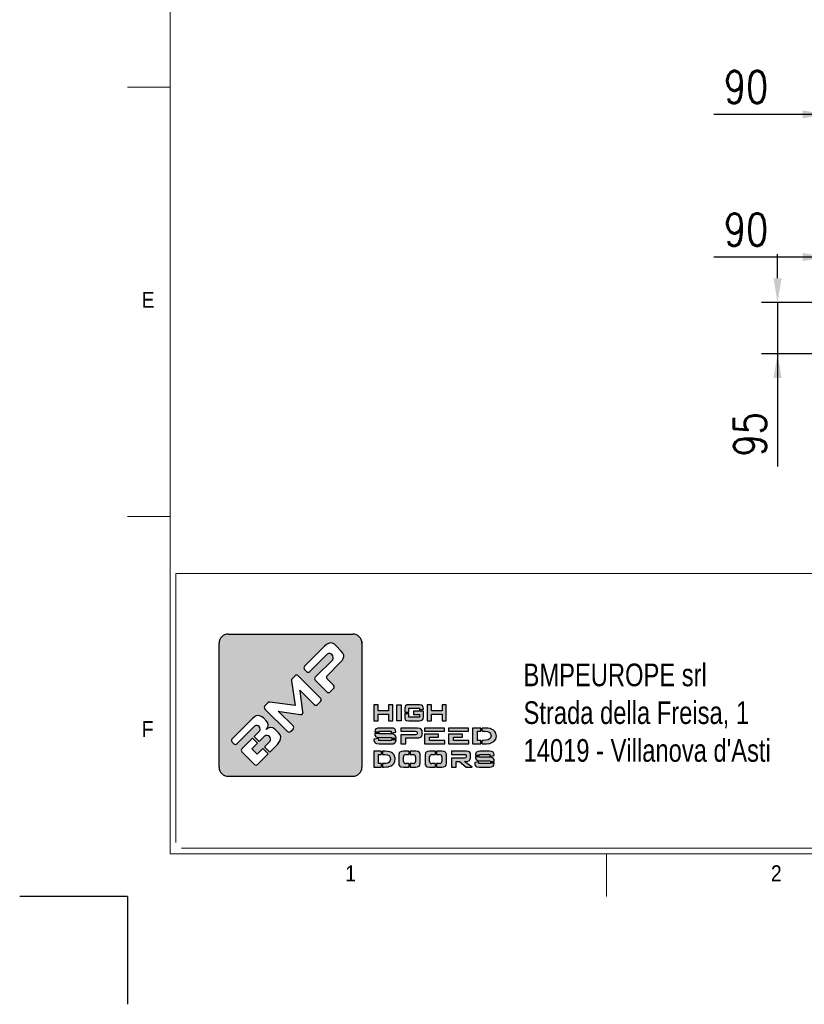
# Model space of a CAD drawing. Header units: millimetres. Extents: x 106533 to 120455, y 95328 to 100331.
# Tile 6 of 9: x 113495 to 114953, y 95329 to 97158. Entities that reach past the tile are written whole.
import ezdxf

# ---------------------------------------------------------------- set-up
doc = ezdxf.new("R2010")
doc.units = ezdxf.units.MM
doc.layers.add('FORMAT', color=7, linetype='Continuous')
doc.styles.add('Compilazione 1', font='romans.shx', dxfattribs={"width": 0.75, "height": 480})
doc.styles.add('NYIP', font='romans.shx', dxfattribs={"width": 0.8})
doc.styles.add('SLDTEXTSTYLE0', font='GOTHIC.TTF', dxfattribs={"width": 0.913})
doc.dimstyles.new('STANDARD35', dxfattribs={"dimscale": 35, "dimtxt": 2, "dimasz": 1.5, "dimexe": 1, "dimexo": 1, "dimgap": 0.7, "dimtad": 1, "dimdec": 0, "dimdsep": 46, "dimtxsty": 'NYIP', "dimcen": 0, "dimclrd": 1, "dimclre": 1, "dimclrt": 2, "dimadec": 0, "dimazin": 0, "dimtfac": 1, "dimtdec": 0, "dimtix": 1, "dimtmove": 0, "dimatfit": 3, "dimfxl": 0, "dimtvp": 1, "dimtolj": 1, "dimtzin": 0, "dimarcsym": 0})

# ---------------------------------------------------------------- blocks, each defined once
blk = doc.blocks.new('A$C7C9C4F3F')
at = {"color": 7, "lineweight": 5}
blk.add_line((0, 1765.8), (199.3, 1765.8), dxfattribs=at)
at = {"layer": 'FORMAT', "color": 7, "lineweight": 5}
for p, q in [((199.3, 11304.4), (199.3, 199.3)), ((0, 3758.8), (199.3, 3758.8)), ((199.3, 199.3), (16199.3, 199.3)), ((2224.2, 0), (2224.2, 199.3))]:
    blk.add_line(p, q, dxfattribs=at)
at = {"color": 7, "lineweight": 5, "char_height": 73.8, "attachment_point": 1, "style": 'SLDTEXTSTYLE0'}
for s, insert in [('E', (66.4, 2808)), ('1', (1011.8, 145.3)), ('2', (2988.2, 145.3))]:
    blk.add_mtext(s, dxfattribs=dict(at, insert=insert))
at = {"layer": 'FORMAT', "color": 7, "lineweight": 5, "insert": (66.4, 815), "char_height": 73.8, "attachment_point": 1, "style": 'SLDTEXTSTYLE0'}
blk.add_mtext('F', dxfattribs=at)
blk = doc.blocks.new('*D239')
at = {"color": 7, "lineweight": -2}
for p, q in [((114994.5, 97178.2), (114994.5, 96952.2)), ((115084.5, 97178.2), (115084.5, 96952.2)), ((114994.5, 96982.2), (114784.8, 96982.2)), ((114949.5, 96982.2), (114904.5, 96982.2)), ((115084.5, 96982.2), (114994.5, 96982.2)), ((115129.5, 96982.2), (115174.5, 96982.2))]:
    blk.add_line(p, q, dxfattribs=at)
at = {"color": 7}
for points in [[(114949.5, 96974.7), (114949.5, 96989.7), (114994.5, 96982.2)], [(115129.5, 96989.7), (115129.5, 96974.7), (115084.5, 96982.2)]]:
    blk.add_solid(points, dxfattribs=at)
at = {"layer": 'Defpoints', "color": 0}
for p in [(114994.5, 97208.2), (115084.5, 97208.2), (114994.5, 96982.2)]:
    blk.add_point(p, dxfattribs=at)
at = {"color": 7, "lineweight": 0, "insert": (114844.6, 97033.2), "char_height": 60, "attachment_point": 5, "style": 'NYIP'}
blk.add_mtext('\\A1;90', dxfattribs=at)
blk = doc.blocks.new('*D254')
at = {"color": 7, "lineweight": -2}
for p, q in [((114994.5, 96643.3), (114994.5, 96747.3)), ((115084.5, 96617.8), (115084.5, 96747.3)), ((114994.5, 96717.3), (114784.8, 96717.3)), ((114949.5, 96717.3), (114904.5, 96717.3)), ((114994.5, 96717.3), (115084.5, 96717.3)), ((115129.5, 96717.3), (115174.5, 96717.3))]:
    blk.add_line(p, q, dxfattribs=at)
at = {"color": 7}
for points in [[(114949.5, 96709.8), (114949.5, 96724.8), (114994.5, 96717.3)], [(115129.5, 96724.8), (115129.5, 96709.8), (115084.5, 96717.3)]]:
    blk.add_solid(points, dxfattribs=at)
at = {"layer": 'Defpoints', "color": 0}
for p in [(115084.5, 96717.3), (114994.5, 96613.3), (115084.5, 96587.8)]:
    blk.add_point(p, dxfattribs=at)
at = {"color": 7, "lineweight": 0, "insert": (114844.6, 96768.3), "char_height": 60, "attachment_point": 5, "style": 'NYIP'}
blk.add_mtext('\\A1;90', dxfattribs=at)
blk = doc.blocks.new('*D255')
at = {"color": 7, "lineweight": -2}
for p, q in [((114903, 96677.8), (114903, 96722.8)), ((115002, 96632.8), (114873, 96632.8)), ((114903, 96632.8), (114903, 96537.8)), ((115002, 96537.8), (114873, 96537.8)), ((114903, 96537.8), (114903, 96328.1)), ((114903, 96492.8), (114903, 96447.8))]:
    blk.add_line(p, q, dxfattribs=at)
at = {"color": 7}
for points in [[(114895.5, 96677.8), (114910.5, 96677.8), (114903, 96632.8)], [(114910.5, 96492.8), (114895.5, 96492.8), (114903, 96537.8)]]:
    blk.add_solid(points, dxfattribs=at)
at = {"layer": 'Defpoints', "color": 0}
for p in [(115032, 96632.8), (114903, 96537.8), (115032, 96537.8)]:
    blk.add_point(p, dxfattribs=at)
at = {"color": 7, "lineweight": 0, "insert": (114852, 96388), "char_height": 60, "attachment_point": 5, "rotation": 90, "style": 'NYIP'}
blk.add_mtext('\\A1;95', dxfattribs=at)

msp = doc.modelspace()

# ---------------------------------------------------------------- hatches: boundary and pattern name
at = {"linetype": 'Continuous'}
h = msp.add_hatch(color=256, dxfattribs=at)
h.set_gradient(color1=(8, 89, 3), color2=(8, 89, 2), one_color=1)
h.paths.add_polyline_path([(114131.1, 95769.6), (114131.1, 96000.1, 0.414214), (114114.3, 96016.9), (113882.6, 96016.9, 0.414214), (113865.8, 96000.1), (113865.8, 95769.6, 0.414214), (113882.6, 95752.7), (114114.3, 95752.7, 0.414214)])
h.paths.add_polyline_path([(114188.4, 95856.1), (114188.4, 95885.6), (114180.7, 95885.6), (114180.7, 95874.6), (114161.2, 95874.6), (114161.2, 95885.6), (114153.4, 95885.6), (114153.4, 95856.1), (114161.2, 95856.1), (114161.2, 95868.3), (114180.7, 95868.3), (114180.7, 95856.1)])
h.paths.add_polyline_path([(114203.9, 95856.1), (114203.9, 95885.6), (114196.2, 95885.6), (114196.2, 95856.1)])
h.paths.add_polyline_path([(114218.3, 95862.6), (114218.3, 95869.7), (114210.6, 95869.7), (114210.6, 95863.4), (114210.9, 95860.4), (114212.2, 95857.7), (114214.1, 95856.6), (114218.2, 95856.1), (114237.7, 95856.1), (114241, 95856.4), (114243.7, 95857.7), (114244.7, 95859.4), (114245.3, 95863.4), (114245.3, 95873.7), (114227, 95873.7), (114227, 95867.8), (114237.8, 95867.8), (114237.8, 95862.6)])
h.paths.add_polyline_path([(114245.3, 95878.6), (114245.1, 95881.2), (114243.7, 95884), (114241.7, 95885), (114237.7, 95885.6), (114218.2, 95885.6), (114214.9, 95885.3), (114212.2, 95884), (114211.1, 95882.3), (114210.6, 95878.3), (114210.6, 95872.2), (114218.3, 95872.2), (114218.3, 95879.4), (114237.8, 95879.4), (114237.8, 95876.3), (114245.3, 95877.5)])
h.paths.add_polyline_path([(114260.3, 95874.6), (114260.3, 95885.6), (114252.5, 95885.6), (114252.5, 95856.1), (114260.3, 95856.1), (114260.3, 95868.3), (114279.8, 95868.3), (114279.8, 95856.1), (114287.5, 95856.1), (114287.5, 95885.6), (114279.8, 95885.6), (114279.8, 95874.6)])
h.paths.add_polyline_path([(114193.7, 95838.2), (114191.9, 95841), (114189.6, 95842), (114184.5, 95842.5), (114164.4, 95842.5), (114160.3, 95842.2), (114157, 95840.9), (114155.7, 95839.2), (114154.9, 95835.3), (114154.9, 95835.2), (114163.5, 95835.2), (114163.5, 95836.4), (114185.3, 95836.4), (114185.3, 95833.3), (114194.1, 95834.7), (114194.1, 95835.7)])
h.paths.add_polyline_path([(114192.4, 95829.9), (114190, 95830.9), (114185, 95831.4), (114163.5, 95831.4), (114163.5, 95832.7), (114154.9, 95832.7), (114154.9, 95832.1), (114155.3, 95829.2), (114157, 95826.4), (114159.3, 95825.4), (114164.4, 95824.9), (114185.8, 95824.9), (114185.8, 95823.4), (114194.4, 95823.4), (114194.4, 95824.2), (114194.1, 95827.1)])
h.paths.add_polyline_path([(114193.7, 95816.4), (114194.4, 95820.3), (114194.4, 95820.9), (114185.8, 95820.9), (114185.8, 95819.5), (114162.2, 95819.5), (114162.2, 95822.8), (114153.4, 95821.5), (114153.4, 95820.3), (114153.8, 95817.4), (114155.5, 95814.7), (114157.9, 95813.6), (114163, 95813), (114185, 95813), (114189, 95813.4), (114192.4, 95814.7)])
h.paths.add_polyline_path([(114212.6, 95813), (114212.6, 95824.1), (114234.1, 95824.1), (114237, 95824.3), (114240.7, 95825.6), (114241.8, 95826.6), (114242.9, 95830.1), (114242.9, 95836.4), (114242.7, 95838.1), (114240.7, 95841.1), (114239, 95841.9), (114234.1, 95842.5), (114203.2, 95842.5), (114203.2, 95836.5), (114230.4, 95836.5), (114232.9, 95836.2), (114233.5, 95834.8), (114233.5, 95831.8), (114232.9, 95830.5), (114230.4, 95830.1), (114203.2, 95830.1), (114203.2, 95813)])
h.paths.add_polyline_path([(114285, 95813), (114285, 95819.5), (114256.6, 95819.5), (114256.6, 95825.5), (114273, 95825.5), (114273, 95831.3), (114247, 95831.3), (114247, 95813)])
h.paths.add_polyline_path([(114329.7, 95813), (114329.7, 95819.5), (114301.3, 95819.5), (114301.3, 95825.5), (114317.6, 95825.5), (114317.6, 95831.3), (114291.6, 95831.3), (114291.6, 95813)])
h.paths.add_polyline_path([(114351.7, 95813), (114351.7, 95819.5), (114346, 95819.5), (114346, 95836.4), (114351.7, 95836.4), (114351.7, 95842.5), (114336.3, 95842.5), (114336.3, 95813)])
h.paths.add_polyline_path([(114372.6, 95815.3), (114376, 95817.6), (114378.7, 95820.6), (114378.9, 95820.8), (114380.3, 95824.2), (114380.8, 95827.9), (114380.7, 95829.4), (114379.9, 95833.1), (114378.1, 95836.2), (114375.3, 95838.7), (114373.2, 95839.9), (114369.4, 95841.4), (114364.9, 95842.2), (114359.9, 95842.5), (114354.2, 95842.5), (114354.2, 95836.4), (114359.9, 95836.4), (114364.6, 95835.9), (114368.1, 95834.3), (114370.1, 95831.8), (114370.9, 95828.1), (114370.9, 95827.7), (114370, 95824), (114367.6, 95821.5), (114365.6, 95820.6), (114361.5, 95819.7), (114356, 95819.5), (114354.2, 95819.5), (114354.2, 95813), (114357.7, 95813), (114362.6, 95813.2), (114366.7, 95813.6), (114368.6, 95814)])
h.paths.add_polyline_path([(114329.3, 95836.6), (114329.3, 95842.5), (114291.6, 95842.5), (114291.6, 95836.6)])
h.paths.add_polyline_path([(114284.6, 95836.6), (114284.6, 95842.5), (114247, 95842.5), (114247, 95836.6)])
h.paths.add_polyline_path([(114166.8, 95793.2), (114166.8, 95799.4), (114153.4, 95799.4), (114153.4, 95770), (114166.8, 95770), (114166.8, 95776.4), (114162, 95776.4), (114162, 95793.2)])
h.paths.add_polyline_path([(114182.6, 95798.3), (114178.7, 95799.1), (114174.2, 95799.4), (114169.4, 95799.4), (114169.4, 95793.2), (114174.2, 95793.2), (114178.3, 95792.7), (114181.5, 95791.2), (114183.2, 95788.7), (114183.9, 95785), (114183.9, 95784.7), (114183.1, 95780.9), (114180.9, 95778.4), (114179.2, 95777.5), (114175.6, 95776.7), (114170.7, 95776.4), (114169.4, 95776.4), (114169.4, 95770), (114172.3, 95770), (114176.6, 95770.1), (114180.2, 95770.5), (114181.8, 95770.8), (114185.4, 95772.2), (114188.4, 95774.5), (114190.7, 95777.4), (114190.9, 95777.8), (114192.2, 95781.1), (114192.6, 95784.8), (114192.6, 95786.3), (114191.8, 95789.9), (114190.2, 95793), (114187.8, 95795.6), (114185.9, 95796.9)])
h.paths.add_polyline_path([(114218.2, 95793.2), (114218.2, 95799.4), (114208, 95799.4), (114204.4, 95799.1), (114201.4, 95797.8), (114200.2, 95796.1), (114199.6, 95792.1), (114199.6, 95777.2), (114199.9, 95774.3), (114201.4, 95771.5), (114203.5, 95770.5), (114208, 95770), (114218.2, 95770), (114218.2, 95776.4), (114212.3, 95776.4, -0.414214), (114208.1, 95780.6), (114208.1, 95789, -0.414214), (114212.3, 95793.2)])
h.paths.add_polyline_path([(114239, 95795.1), (114237.5, 95797.8), (114235.4, 95798.9), (114230.9, 95799.4), (114220.7, 95799.4), (114220.7, 95793.2), (114226.6, 95793.2, -0.414214), (114230.8, 95789), (114230.8, 95780.6, -0.414214), (114226.6, 95776.4), (114220.7, 95776.4), (114220.7, 95770), (114230.9, 95770), (114234.5, 95770.2), (114237.5, 95771.5), (114238.7, 95773.2), (114239.3, 95777.2), (114239.3, 95792.1)])
h.paths.add_polyline_path([(114266.9, 95793.2), (114266.9, 95799.4), (114256.7, 95799.4), (114253.1, 95799.1), (114250.1, 95797.8), (114249, 95796.1), (114248.3, 95792.1), (114248.3, 95777.2), (114248.6, 95774.3), (114250.1, 95771.5), (114252.2, 95770.5), (114256.7, 95770), (114266.9, 95770), (114266.9, 95776.4), (114261, 95776.4, -0.414214), (114256.8, 95780.6), (114256.8, 95789, -0.414214), (114261, 95793.2)])
h.paths.add_polyline_path([(114287.7, 95795.1), (114286.2, 95797.8), (114284.1, 95798.9), (114279.6, 95799.4), (114269.5, 95799.4), (114269.5, 95793.2), (114275.4, 95793.2, -0.414214), (114279.6, 95789), (114279.6, 95780.6, -0.414214), (114275.4, 95776.4), (114269.5, 95776.4), (114269.5, 95770), (114279.6, 95770), (114283.2, 95770.2), (114286.2, 95771.5), (114287.4, 95773.2), (114288, 95777.2), (114288, 95792.1)])
h.paths.add_polyline_path([(114332.5, 95795.1), (114330.8, 95798), (114329.2, 95798.8), (114325, 95799.4), (114297.7, 95799.4), (114297.7, 95793.4), (114321.8, 95793.4), (114323.9, 95793), (114324.5, 95791.7), (114324.5, 95788.3), (114323.9, 95786.9), (114321.8, 95786.6), (114297.7, 95786.6), (114297.7, 95770), (114306.1, 95770), (114306.1, 95780.6), (114312.1, 95780.6), (114324.7, 95770), (114336, 95770), (114321.6, 95780.6), (114325, 95780.6), (114327.5, 95780.8), (114330.8, 95782.1), (114331.7, 95783.1), (114332.6, 95786.7), (114332.6, 95793.4)])
h.paths.add_polyline_path([(114349.5, 95792.1), (114349.5, 95793.4), (114368.8, 95793.4), (114368.8, 95790.1), (114376.4, 95791.6), (114376.4, 95792.6), (114376.1, 95795.1), (114374.6, 95797.8), (114372.5, 95798.9), (114368.1, 95799.4), (114350.3, 95799.4), (114346.7, 95799.1), (114343.8, 95797.8), (114342.6, 95796.1), (114342, 95792.1), (114342, 95792.1)])
h.paths.add_polyline_path([(114372.9, 95787.8), (114368.4, 95788.4), (114349.5, 95788.4), (114349.5, 95789.6), (114342, 95789.6), (114342, 95789), (114342.3, 95786.1), (114343.8, 95783.4), (114345.8, 95782.3), (114350.3, 95781.7), (114369.2, 95781.7), (114369.2, 95780.3), (114376.8, 95780.3), (114376.8, 95781.1), (114376.5, 95784), (114375, 95786.7)])
h.paths.add_polyline_path([(114376.2, 95773.2), (114376.8, 95777.2), (114376.8, 95777.8), (114369.2, 95777.8), (114369.2, 95776.4), (114348.4, 95776.4), (114348.4, 95779.7), (114340.7, 95778.4), (114340.7, 95777.2), (114341, 95774.3), (114342.5, 95771.5), (114344.6, 95770.5), (114349.1, 95770), (114368.4, 95770), (114372, 95770.2), (114375, 95771.5)])
h.paths.add_polyline_path([(113889.8, 95822.5), (113927, 95859.6), (113930.8, 95862.9), (113934.4, 95864.9), (113937.9, 95865.8), (113941.7, 95865.3), (113945.4, 95863.3), (113948, 95861.1), (113953.6, 95855.5), (113956.1, 95851.9), (113957.1, 95848), (113957.2, 95847.3), (113956.2, 95843.3), (113953.5, 95840), (113956.7, 95842.5), (113960.7, 95843.5), (113961.5, 95843.5), (113965.5, 95842.7), (113969.1, 95840.5), (113970.4, 95839.3), (113976.3, 95833.5), (113979, 95829.9), (113980.2, 95826.1), (113980, 95822.4), (113978.9, 95819), (113976.9, 95815.4), (113974.1, 95811.7), (113971.7, 95809.2), (113959.9, 95797.4), (113949.9, 95807.4), (113960.1, 95817.6, 0.86713), (113950.2, 95827.5), (113940, 95817.3), (113930.6, 95826.6), (113940.8, 95836.8, 0.88875), (113931.7, 95845.9), (113899, 95813.2, -0.414214), (113893.1, 95813.2), (113889.8, 95816.5, -0.414088)], flags=16)
h.paths.add_polyline_path([(113951, 95883.7), (113956.5, 95889.2, -0.234445), (113960.1, 95890.4), (114006.8, 95884.1), (114000.1, 95930.4, -0.236379), (114001.3, 95934), (114006.8, 95939.5, -0.414214), (114012.7, 95939.5), (114054.3, 95897.8, -0.414214), (114054.3, 95891.9), (114048.6, 95886.1, -0.414418), (114042.6, 95886.1), (114016.4, 95912.3), (114015.7, 95913.1), (114016.2, 95911), (114021.6, 95872.6, -0.235808), (114020.4, 95869), (114020.4, 95869, -0.236783), (114016.8, 95867.8), (113978.8, 95873.3), (113975.8, 95873.7), (113976.9, 95872.8), (114003.1, 95846.6, -0.414214), (114003.1, 95840.6), (113998.6, 95836.1, -0.414214), (113992.7, 95836.1), (113951, 95877.7, -0.413615)], flags=16)
h.paths.add_polyline_path([(113908.1, 95804.1), (113927.7, 95823.6), (113937, 95814.3), (113926.8, 95804.1), (113936.7, 95794.2), (113946.9, 95804.4), (113956.9, 95794.4), (113937.4, 95774.8, -0.414499), (113931.4, 95774.8), (113908.1, 95798.2, -0.414214)], flags=16)
h.paths.add_polyline_path([(114024.4, 95957.1), (114061.5, 95994.3), (114065.3, 95997.5), (114069, 95999.6), (114072.4, 96000.5), (114076.1, 96000), (114079.9, 95998), (114082.6, 95995.8), (114092.7, 95985.5), (114095.8, 95981.8), (114097.2, 95978), (114097.4, 95975.4), (114096.5, 95971.9), (114094.4, 95968.2), (114091.2, 95964.5), (114066.4, 95939.7, 0.413999), (114066.4, 95933.7), (114078.3, 95921.8, -0.413728), (114078.3, 95915.9), (114072, 95909.5, -0.414825), (114066, 95909.5), (114044.4, 95931.1, -0.414214), (114044.4, 95937), (114076.8, 95969.4, 0.75715), (114066.4, 95979.8), (114034.1, 95947.4, -0.414295), (114028.1, 95947.4), (114024.4, 95951.2, -0.414088)], flags=16)

# ---------------------------------------------------------------- linework, layer by layer
at = {"lineweight": 5}
for p, q in [((113785.4, 96129.6), (114994.7, 96129.6)), ((113785.4, 96129.6), (113785.4, 95629.6)), ((113795.7, 95619.3), (115005, 95619.3))]:
    msp.add_line(p, q, dxfattribs=at)
for p, q in [((113882.6, 96016.9), (114114.3, 96016.9)), ((113865.8, 95769.6), (113865.8, 96000.1)), ((114065.3, 95997.5), (114061.5, 95994.3)), ((114069, 95999.6), (114065.3, 95997.5)), ((114072.4, 96000.5), (114069, 95999.6)), ((114076.1, 96000), (114072.4, 96000.5)), ((114079.9, 95998), (114076.1, 96000)), ((114082.6, 95995.8), (114079.9, 95998)), ((114061.5, 95994.3), (114024.4, 95957.1)), ((114034.1, 95947.4), (114066.5, 95979.8)), ((114092.7, 95985.5), (114082.6, 95995.8)), ((114095.8, 95981.8), (114092.7, 95985.5)), ((114097.2, 95978), (114095.8, 95981.8)), ((114076.8, 95969.4), (114044.4, 95937)), ((114066.4, 95939.7), (114091.2, 95964.5)), ((114091.2, 95964.5), (114094.4, 95968.2)), ((114094.4, 95968.2), (114096.5, 95971.9)), ((114096.5, 95971.9), (114097.4, 95975.4)), ((114097.4, 95975.4), (114097.2, 95978)), ((114024.4, 95951.2), (114028.1, 95947.4)), ((114000.1, 95930.4), (114006.8, 95884.1)), ((114006.8, 95939.5), (114001.3, 95934)), ((114054.3, 95897.8), (114012.7, 95939.5)), ((114044.4, 95931.1), (114066, 95909.5)), ((114078.3, 95921.8), (114066.4, 95933.7)), ((114016.2, 95911), (114015.7, 95913.1)), ((114015.7, 95913.1), (114016.4, 95912.3)), ((114021.6, 95872.6), (114016.2, 95911)), ((114016.4, 95912.3), (114042.6, 95886.1)), ((114072, 95909.5), (114078.3, 95915.9)), ((113956.5, 95889.2), (113951, 95883.7)), ((114006.8, 95884.1), (113960.1, 95890.4)), ((114048.6, 95886.1), (114054.3, 95891.9)), ((113951, 95877.7), (113992.7, 95836.1)), ((113976.9, 95872.8), (113975.8, 95873.7)), ((113975.8, 95873.7), (113978.8, 95873.3)), ((114003.1, 95846.6), (113976.9, 95872.8)), ((113978.8, 95873.3), (114016.8, 95867.8)), ((114020.4, 95869), (114020.4, 95869)), ((114161.2, 95885.6), (114153.4, 95885.6)), ((114153.4, 95885.6), (114153.4, 95856.1)), ((114161.2, 95874.6), (114161.2, 95885.6)), ((114180.7, 95874.6), (114161.2, 95874.6)), ((114188.4, 95885.6), (114180.7, 95885.6)), ((114180.7, 95885.6), (114180.7, 95874.6)), ((114188.4, 95856.1), (114188.4, 95885.6)), ((114196.2, 95856.1), (114196.2, 95885.6)), ((114196.2, 95885.6), (114203.9, 95885.6)), ((114203.9, 95885.6), (114203.9, 95856.1)), ((114211.1, 95882.3), (114210.6, 95878.3)), ((114210.6, 95878.3), (114210.6, 95872.2)), ((114210.6, 95872.2), (114218.3, 95872.2)), ((114210.6, 95869.7), (114210.6, 95863.4)), ((114210.6, 95869.7), (114218.3, 95869.7)), ((114212.2, 95884), (114211.1, 95882.3)), ((114214.9, 95885.3), (114212.2, 95884)), ((114218.2, 95885.6), (114214.9, 95885.3)), ((114237.7, 95885.6), (114218.2, 95885.6)), ((114218.3, 95872.2), (114218.3, 95879.4)), ((114218.3, 95879.4), (114237.8, 95879.4)), ((114218.3, 95862.6), (114218.3, 95869.7)), ((114245.3, 95873.7), (114227, 95873.7)), ((114227, 95873.7), (114227, 95867.8)), ((114241.7, 95885), (114237.7, 95885.6)), ((114237.8, 95879.4), (114237.8, 95876.3)), ((114237.8, 95876.3), (114245.3, 95877.5)), ((114243.7, 95884), (114241.7, 95885)), ((114245.1, 95881.2), (114243.7, 95884)), ((114245.3, 95878.6), (114245.1, 95881.2)), ((114245.3, 95877.5), (114245.3, 95878.6)), ((114245.3, 95863.4), (114245.3, 95873.7)), ((114260.3, 95885.6), (114252.5, 95885.6)), ((114252.5, 95885.6), (114252.5, 95856.1)), ((114260.3, 95874.6), (114260.3, 95885.6)), ((114279.8, 95874.6), (114260.3, 95874.6)), ((114287.5, 95885.6), (114279.8, 95885.6)), ((114279.8, 95885.6), (114279.8, 95874.6)), ((114287.5, 95856.1), (114287.5, 95885.6)), ((113927, 95859.6), (113889.8, 95822.5)), ((113930.8, 95862.9), (113927, 95859.6)), ((113934.4, 95864.9), (113930.8, 95862.9)), ((113937.9, 95865.8), (113934.4, 95864.9)), ((113941.7, 95865.3), (113937.9, 95865.8)), ((113945.4, 95863.3), (113941.7, 95865.3)), ((113948, 95861.1), (113945.4, 95863.3)), ((113953.6, 95855.5), (113948, 95861.1)), ((113956.1, 95851.9), (113953.6, 95855.5)), ((113957.1, 95848), (113956.1, 95851.9)), ((114153.4, 95856.1), (114161.2, 95856.1)), ((114161.2, 95856.1), (114161.2, 95868.3)), ((114161.2, 95868.3), (114180.7, 95868.3)), ((114180.7, 95868.3), (114180.7, 95856.1)), ((114180.7, 95856.1), (114188.4, 95856.1)), ((114203.9, 95856.1), (114196.2, 95856.1)), ((114196.2, 95856.1), (114196.2, 95856.1)), ((114210.6, 95863.4), (114210.9, 95860.4)), ((114210.9, 95860.4), (114212.2, 95857.7)), ((114212.2, 95857.7), (114214.1, 95856.6)), ((114214.1, 95856.6), (114218.2, 95856.1)), ((114218.2, 95856.1), (114237.7, 95856.1)), ((114237.8, 95862.6), (114218.3, 95862.6)), ((114227, 95867.8), (114237.8, 95867.8)), ((114237.7, 95856.1), (114241, 95856.4)), ((114237.8, 95867.8), (114237.8, 95862.6)), ((114241, 95856.4), (114243.7, 95857.7)), ((114243.7, 95857.7), (114244.7, 95859.4)), ((114244.7, 95859.4), (114245.3, 95863.4)), ((114252.5, 95856.1), (114260.3, 95856.1)), ((114260.3, 95856.1), (114260.3, 95868.3)), ((114260.3, 95868.3), (114279.8, 95868.3)), ((114279.8, 95868.3), (114279.8, 95856.1)), ((114279.8, 95856.1), (114287.5, 95856.1)), ((113899, 95813.2), (113931.8, 95845.9)), ((113940.8, 95836.8), (113930.6, 95826.6)), ((113956.2, 95843.3), (113953.4, 95839.9)), ((113953.4, 95839.9), (113956.2, 95843.3)), ((113956.7, 95842.5), (113953.4, 95839.9)), ((113953.4, 95839.9), (113953.5, 95840)), ((113953.5, 95840), (113956.2, 95843.3)), ((113956.2, 95843.3), (113957.2, 95847.3)), ((113960.7, 95843.5), (113956.7, 95842.5)), ((113957.2, 95847.3), (113957.1, 95848)), ((113961.5, 95843.5), (113960.7, 95843.5)), ((113965.5, 95842.7), (113961.5, 95843.5)), ((113969.1, 95840.5), (113965.5, 95842.7)), ((113970.4, 95839.3), (113969.1, 95840.5)), ((113976.3, 95833.5), (113970.4, 95839.3)), ((113979, 95829.9), (113976.3, 95833.5)), ((113998.6, 95836.1), (114003.1, 95840.6)), ((114155.7, 95839.2), (114154.9, 95835.3)), ((114154.9, 95835.3), (114154.9, 95835.2)), ((114154.9, 95835.2), (114163.5, 95835.2)), ((114154.9, 95832.7), (114154.9, 95832.1)), ((114154.9, 95832.7), (114163.5, 95832.7)), ((114154.9, 95832.1), (114155.3, 95829.2)), ((114157, 95840.9), (114155.7, 95839.2)), ((114160.3, 95842.2), (114157, 95840.9)), ((114164.4, 95842.5), (114160.3, 95842.2)), ((114163.5, 95835.2), (114163.5, 95836.4)), ((114163.5, 95836.4), (114185.3, 95836.4)), ((114163.5, 95831.4), (114163.5, 95832.7)), ((114184.5, 95842.5), (114164.4, 95842.5)), ((114189.6, 95842), (114184.5, 95842.5)), ((114185.3, 95836.4), (114185.3, 95833.3)), ((114185.3, 95833.3), (114194.1, 95834.7)), ((114191.9, 95841), (114189.6, 95842)), ((114193.7, 95838.2), (114191.9, 95841)), ((114194.1, 95835.7), (114193.7, 95838.2)), ((114194.1, 95834.7), (114194.1, 95835.7)), ((114234.1, 95842.5), (114203.2, 95842.5)), ((114203.2, 95842.5), (114203.2, 95836.5)), ((114203.2, 95836.5), (114230.4, 95836.5)), ((114230.4, 95836.5), (114232.9, 95836.2)), ((114232.9, 95836.2), (114233.5, 95834.8)), ((114233.5, 95834.8), (114233.5, 95831.8)), ((114239, 95841.9), (114234.1, 95842.5)), ((114240.7, 95841.1), (114239, 95841.9)), ((114242.7, 95838.1), (114240.7, 95841.1)), ((114242.9, 95836.4), (114242.7, 95838.1)), ((114242.9, 95830.1), (114242.9, 95836.4)), ((114284.6, 95842.5), (114247, 95842.5)), ((114247, 95842.5), (114247, 95836.6)), ((114247, 95836.6), (114284.6, 95836.6)), ((114284.6, 95836.6), (114284.6, 95842.5)), ((114329.3, 95842.5), (114291.6, 95842.5)), ((114291.6, 95842.5), (114291.6, 95836.6)), ((114291.6, 95836.6), (114329.3, 95836.6)), ((114329.3, 95836.6), (114329.3, 95842.5)), ((114351.7, 95842.5), (114336.3, 95842.5)), ((114336.3, 95842.5), (114336.3, 95813)), ((114346, 95819.5), (114346, 95836.4)), ((114346, 95836.4), (114351.7, 95836.4)), ((114351.7, 95836.4), (114351.7, 95842.5)), ((114359.9, 95842.5), (114354.2, 95842.5)), ((114354.2, 95836.4), (114354.2, 95842.5)), ((114354.2, 95836.4), (114359.9, 95836.4)), ((114364.9, 95842.2), (114359.9, 95842.5)), ((114359.9, 95836.4), (114364.6, 95835.9)), ((114364.6, 95835.9), (114368.1, 95834.3)), ((114369.4, 95841.4), (114364.9, 95842.2)), ((114368.1, 95834.3), (114370.1, 95831.8)), ((114373.2, 95839.9), (114369.4, 95841.4)), ((114375.3, 95838.7), (114373.2, 95839.9)), ((114378.1, 95836.2), (114375.3, 95838.7)), ((114379.9, 95833.1), (114378.1, 95836.2)), ((114380.7, 95829.4), (114379.9, 95833.1)), ((113889.8, 95816.5), (113893.1, 95813.2)), ((113927.7, 95823.6), (113908.1, 95804.1)), ((113926.8, 95804.1), (113937, 95814.3)), ((113927.7, 95823.6), (113937, 95814.3)), ((113930.6, 95826.6), (113940, 95817.3)), ((113940, 95817.3), (113950.2, 95827.5)), ((113960.1, 95817.6), (113949.9, 95807.4)), ((113974.1, 95811.7), (113976.9, 95815.4)), ((113976.9, 95815.4), (113978.9, 95819)), ((113978.9, 95819), (113980, 95822.4)), ((113980.2, 95826.1), (113979, 95829.9)), ((113980, 95822.4), (113980.2, 95826.1)), ((114162.2, 95822.8), (114153.4, 95821.5)), ((114153.4, 95821.5), (114153.4, 95820.3)), ((114153.4, 95820.3), (114153.8, 95817.4)), ((114153.8, 95817.4), (114155.5, 95814.7)), ((114155.3, 95829.2), (114157, 95826.4)), ((114155.5, 95814.7), (114157.9, 95813.6)), ((114157, 95826.4), (114159.3, 95825.4)), ((114159.3, 95825.4), (114164.4, 95824.9)), ((114162.2, 95819.5), (114162.2, 95822.8)), ((114185.8, 95819.5), (114162.2, 95819.5)), ((114185, 95831.4), (114163.5, 95831.4)), ((114164.4, 95824.9), (114185.8, 95824.9)), ((114190, 95830.9), (114185, 95831.4)), ((114185.8, 95824.9), (114185.8, 95823.4)), ((114185.8, 95823.4), (114194.4, 95823.4)), ((114185.8, 95820.9), (114185.8, 95819.5)), ((114185.8, 95820.9), (114194.4, 95820.9)), ((114189, 95813.4), (114192.4, 95814.7)), ((114192.4, 95829.9), (114190, 95830.9)), ((114194.1, 95827.1), (114192.4, 95829.9)), ((114192.4, 95814.7), (114193.7, 95816.4)), ((114193.7, 95816.4), (114194.4, 95820.3)), ((114194.4, 95824.2), (114194.1, 95827.1)), ((114194.4, 95823.4), (114194.4, 95824.2)), ((114194.4, 95820.3), (114194.4, 95820.9)), ((114230.4, 95830.1), (114203.2, 95830.1)), ((114203.2, 95830.1), (114203.2, 95813)), ((114212.6, 95813), (114212.6, 95824.1)), ((114212.6, 95824.1), (114234.1, 95824.1)), ((114232.9, 95830.5), (114230.4, 95830.1)), ((114233.5, 95831.8), (114232.9, 95830.5)), ((114234.1, 95824.1), (114237, 95824.3)), ((114237, 95824.3), (114240.7, 95825.6)), ((114240.7, 95825.6), (114241.8, 95826.6)), ((114241.8, 95826.6), (114242.9, 95830.1)), ((114247, 95831.3), (114247, 95813)), ((114273, 95831.3), (114247, 95831.3)), ((114256.6, 95819.5), (114256.6, 95825.5)), ((114256.6, 95825.5), (114273, 95825.5)), ((114285, 95819.5), (114256.6, 95819.5)), ((114273, 95825.5), (114273, 95831.3)), ((114285, 95813), (114285, 95819.5)), ((114291.6, 95831.3), (114291.6, 95813)), ((114317.6, 95831.3), (114291.6, 95831.3)), ((114301.3, 95819.5), (114301.3, 95825.5)), ((114301.3, 95825.5), (114317.6, 95825.5)), ((114329.7, 95819.5), (114301.3, 95819.5)), ((114317.6, 95825.5), (114317.6, 95831.3)), ((114329.7, 95813), (114329.7, 95819.5)), ((114351.7, 95819.5), (114346, 95819.5)), ((114351.7, 95813), (114351.7, 95819.5)), ((114356, 95819.5), (114354.2, 95819.5)), ((114354.2, 95813), (114354.2, 95819.5)), ((114361.5, 95819.7), (114356, 95819.5)), ((114365.6, 95820.6), (114361.5, 95819.7)), ((114367.6, 95821.5), (114365.6, 95820.6)), ((114366.7, 95813.6), (114368.6, 95814)), ((114370, 95824), (114367.6, 95821.5)), ((114368.6, 95814), (114372.6, 95815.3)), ((114370.9, 95827.7), (114370, 95824)), ((114370.1, 95831.8), (114370.9, 95828.1)), ((114370.9, 95828.1), (114370.9, 95827.7)), ((114372.6, 95815.3), (114376, 95817.6)), ((114376, 95817.6), (114378.7, 95820.6)), ((114378.7, 95820.6), (114378.9, 95820.8)), ((114378.9, 95820.8), (114380.3, 95824.2)), ((114380.3, 95824.2), (114380.8, 95827.9)), ((114380.8, 95827.9), (114380.7, 95829.4)), ((113908.1, 95798.2), (113931.4, 95774.8)), ((113936.7, 95794.2), (113926.8, 95804.1)), ((113946.9, 95804.4), (113936.7, 95794.2)), ((113946.9, 95804.4), (113956.9, 95794.4)), ((113949.9, 95807.4), (113959.9, 95797.4)), ((113959.9, 95797.4), (113971.7, 95809.2)), ((113971.7, 95809.2), (113974.1, 95811.7)), ((114166.8, 95799.4), (114153.4, 95799.4)), ((114153.4, 95799.4), (114153.4, 95770)), ((114157.9, 95813.6), (114163, 95813)), ((114163, 95813), (114185, 95813)), ((114166.8, 95799.4), (114166.8, 95793.2)), ((114174.2, 95799.4), (114169.4, 95799.4)), ((114169.4, 95799.4), (114169.4, 95793.2)), ((114178.7, 95799.1), (114174.2, 95799.4)), ((114182.6, 95798.3), (114178.7, 95799.1)), ((114185.9, 95796.9), (114182.6, 95798.3)), ((114185, 95813), (114189, 95813.4)), ((114187.8, 95795.6), (114185.9, 95796.9)), ((114190.2, 95793), (114187.8, 95795.6)), ((114200.2, 95796.1), (114199.6, 95792.1)), ((114201.4, 95797.8), (114200.2, 95796.1)), ((114204.4, 95799.1), (114201.4, 95797.8)), ((114203.2, 95813), (114212.6, 95813)), ((114208, 95799.4), (114204.4, 95799.1)), ((114218.2, 95799.4), (114208, 95799.4)), ((114218.2, 95799.4), (114218.2, 95793.2)), ((114230.9, 95799.4), (114220.7, 95799.4)), ((114220.7, 95799.4), (114220.7, 95793.2)), ((114235.4, 95798.9), (114230.9, 95799.4)), ((114237.5, 95797.8), (114235.4, 95798.9)), ((114239, 95795.1), (114237.5, 95797.8)), ((114247, 95813), (114285, 95813)), ((114249, 95796.1), (114248.3, 95792.1)), ((114250.1, 95797.8), (114249, 95796.1)), ((114253.1, 95799.1), (114250.1, 95797.8)), ((114256.7, 95799.4), (114253.1, 95799.1)), ((114266.9, 95799.4), (114256.7, 95799.4)), ((114266.9, 95799.4), (114266.9, 95793.2)), ((114279.6, 95799.4), (114269.5, 95799.4)), ((114269.5, 95799.4), (114269.5, 95793.2)), ((114284.1, 95798.9), (114279.6, 95799.4)), ((114286.2, 95797.8), (114284.1, 95798.9)), ((114287.7, 95795.1), (114286.2, 95797.8)), ((114291.6, 95813), (114329.7, 95813)), ((114325, 95799.4), (114297.7, 95799.4)), ((114297.7, 95799.4), (114297.7, 95793.4)), ((114329.2, 95798.8), (114325, 95799.4)), ((114330.8, 95798), (114329.2, 95798.8)), ((114332.5, 95795.1), (114330.8, 95798)), ((114336.3, 95813), (114351.7, 95813)), ((114342.6, 95796.1), (114342, 95792.1)), ((114343.8, 95797.8), (114342.6, 95796.1)), ((114346.7, 95799.1), (114343.8, 95797.8)), ((114350.3, 95799.4), (114346.7, 95799.1)), ((114368.1, 95799.4), (114350.3, 95799.4)), ((114354.2, 95813), (114357.7, 95813)), ((114357.7, 95813), (114362.6, 95813.2)), ((114362.6, 95813.2), (114366.7, 95813.6)), ((114372.5, 95798.9), (114368.1, 95799.4)), ((114374.6, 95797.8), (114372.5, 95798.9)), ((114376.1, 95795.1), (114374.6, 95797.8)), ((113937.4, 95774.8), (113956.9, 95794.4)), ((114162, 95776.4), (114162, 95793.2)), ((114162, 95793.2), (114166.8, 95793.2)), ((114169.4, 95793.2), (114174.2, 95793.2)), ((114174.2, 95793.2), (114178.3, 95792.7)), ((114179.2, 95777.5), (114175.6, 95776.7)), ((114178.3, 95792.7), (114181.5, 95791.2)), ((114180.9, 95778.4), (114179.2, 95777.5)), ((114183.1, 95780.9), (114180.9, 95778.4)), ((114181.5, 95791.2), (114183.2, 95788.7)), ((114183.9, 95784.7), (114183.1, 95780.9)), ((114183.2, 95788.7), (114183.9, 95785)), ((114183.9, 95785), (114183.9, 95784.7)), ((114188.4, 95774.5), (114190.7, 95777.4)), ((114191.8, 95789.9), (114190.2, 95793)), ((114190.7, 95777.4), (114190.9, 95777.8)), ((114190.9, 95777.8), (114192.2, 95781.1)), ((114192.6, 95786.3), (114191.8, 95789.9)), ((114192.2, 95781.1), (114192.6, 95784.8)), ((114192.6, 95784.8), (114192.6, 95786.3)), ((114199.6, 95792.1), (114199.6, 95777.2)), ((114199.6, 95777.2), (114199.9, 95774.3)), ((114208.1, 95780.6), (114208.1, 95789)), ((114212.3, 95793.2), (114218.2, 95793.2)), ((114220.7, 95793.2), (114226.6, 95793.2)), ((114230.8, 95789), (114230.8, 95780.6)), ((114238.7, 95773.2), (114239.3, 95777.2)), ((114239.3, 95792.1), (114239, 95795.1)), ((114239.3, 95777.2), (114239.3, 95792.1)), ((114248.3, 95792.1), (114248.3, 95777.2)), ((114248.3, 95777.2), (114248.6, 95774.3)), ((114256.8, 95780.6), (114256.8, 95789)), ((114261, 95793.2), (114266.9, 95793.2)), ((114269.5, 95793.2), (114275.4, 95793.2)), ((114279.6, 95789), (114279.6, 95780.6)), ((114287.4, 95773.2), (114288, 95777.2)), ((114288, 95792.1), (114287.7, 95795.1)), ((114288, 95777.2), (114288, 95792.1)), ((114297.7, 95793.4), (114321.8, 95793.4)), ((114321.8, 95786.6), (114297.7, 95786.6)), ((114297.7, 95786.6), (114297.7, 95770)), ((114306.1, 95770), (114306.1, 95780.6)), ((114306.1, 95780.6), (114312.1, 95780.6)), ((114312.1, 95780.6), (114324.7, 95770)), ((114336, 95770), (114321.6, 95780.6)), ((114321.6, 95780.6), (114325, 95780.6)), ((114321.8, 95793.4), (114323.9, 95793)), ((114323.9, 95786.9), (114321.8, 95786.6)), ((114323.9, 95793), (114324.5, 95791.7)), ((114324.5, 95788.3), (114323.9, 95786.9)), ((114324.5, 95791.7), (114324.5, 95788.3)), ((114325, 95780.6), (114327.5, 95780.8)), ((114327.5, 95780.8), (114330.8, 95782.1)), ((114330.8, 95782.1), (114331.7, 95783.1)), ((114331.7, 95783.1), (114332.6, 95786.7)), ((114332.6, 95793.4), (114332.5, 95795.1)), ((114332.6, 95786.7), (114332.6, 95793.4)), ((114348.4, 95779.7), (114340.7, 95778.4)), ((114340.7, 95778.4), (114340.7, 95777.2)), ((114340.7, 95777.2), (114341, 95774.3)), ((114342, 95792.1), (114342, 95792.1)), ((114342, 95792.1), (114349.5, 95792.1)), ((114342, 95789.6), (114342, 95789)), ((114342, 95789.6), (114349.5, 95789.6)), ((114342, 95789), (114342.3, 95786.1)), ((114342.3, 95786.1), (114343.8, 95783.4)), ((114343.8, 95783.4), (114345.8, 95782.3)), ((114345.8, 95782.3), (114350.3, 95781.7)), ((114348.4, 95776.4), (114348.4, 95779.7)), ((114349.5, 95792.1), (114349.5, 95793.4)), ((114349.5, 95793.4), (114368.8, 95793.4)), ((114349.5, 95788.4), (114349.5, 95789.6)), ((114368.4, 95788.4), (114349.5, 95788.4)), ((114350.3, 95781.7), (114369.2, 95781.7)), ((114372.9, 95787.8), (114368.4, 95788.4)), ((114368.8, 95793.4), (114368.8, 95790.1)), ((114368.8, 95790.1), (114376.4, 95791.6)), ((114369.2, 95781.7), (114369.2, 95780.3)), ((114369.2, 95780.3), (114376.8, 95780.3)), ((114369.2, 95777.8), (114369.2, 95776.4)), ((114369.2, 95777.8), (114376.8, 95777.8)), ((114375, 95786.7), (114372.9, 95787.8)), ((114376.5, 95784), (114375, 95786.7)), ((114376.4, 95792.6), (114376.1, 95795.1)), ((114376.2, 95773.2), (114376.8, 95777.2)), ((114376.4, 95791.6), (114376.4, 95792.6)), ((114376.8, 95781.1), (114376.5, 95784)), ((114376.8, 95780.3), (114376.8, 95781.1)), ((114376.8, 95777.2), (114376.8, 95777.8)), ((114153.4, 95770), (114166.8, 95770)), ((114166.8, 95776.4), (114162, 95776.4)), ((114166.8, 95776.4), (114166.8, 95770)), ((114170.7, 95776.4), (114169.4, 95776.4)), ((114169.4, 95776.4), (114169.4, 95770)), ((114169.4, 95770), (114172.3, 95770)), ((114175.6, 95776.7), (114170.7, 95776.4)), ((114172.3, 95770), (114176.6, 95770.1)), ((114176.6, 95770.1), (114180.2, 95770.5)), ((114180.2, 95770.5), (114181.8, 95770.8)), ((114181.8, 95770.8), (114185.4, 95772.2)), ((114185.4, 95772.2), (114188.4, 95774.5)), ((114199.9, 95774.3), (114201.4, 95771.5)), ((114201.4, 95771.5), (114203.5, 95770.5)), ((114203.5, 95770.5), (114208, 95770)), ((114208, 95770), (114218.2, 95770)), ((114218.2, 95776.4), (114212.3, 95776.4)), ((114218.2, 95776.4), (114218.2, 95770)), ((114226.6, 95776.4), (114220.7, 95776.4)), ((114220.7, 95776.4), (114220.7, 95770)), ((114220.7, 95770), (114230.9, 95770)), ((114230.9, 95770), (114234.5, 95770.2)), ((114234.5, 95770.2), (114237.5, 95771.5)), ((114237.5, 95771.5), (114238.7, 95773.2)), ((114248.6, 95774.3), (114250.1, 95771.5)), ((114250.1, 95771.5), (114252.2, 95770.5)), ((114252.2, 95770.5), (114256.7, 95770)), ((114256.7, 95770), (114266.9, 95770)), ((114266.9, 95776.4), (114261, 95776.4)), ((114266.9, 95776.4), (114266.9, 95770)), ((114275.4, 95776.4), (114269.5, 95776.4)), ((114269.5, 95776.4), (114269.5, 95770)), ((114269.5, 95770), (114279.6, 95770)), ((114279.6, 95770), (114283.2, 95770.2)), ((114283.2, 95770.2), (114286.2, 95771.5)), ((114286.2, 95771.5), (114287.4, 95773.2)), ((114297.7, 95770), (114306.1, 95770)), ((114324.7, 95770), (114336, 95770)), ((114341, 95774.3), (114342.5, 95771.5)), ((114342.5, 95771.5), (114344.6, 95770.5)), ((114344.6, 95770.5), (114349.1, 95770)), ((114369.2, 95776.4), (114348.4, 95776.4)), ((114349.1, 95770), (114368.4, 95770)), ((114368.4, 95770), (114372, 95770.2)), ((114372, 95770.2), (114375, 95771.5)), ((114375, 95771.5), (114376.2, 95773.2)), ((114114.3, 95752.7), (113882.6, 95752.7))]:
    msp.add_line(p, q)
at = {"linetype": 'Continuous'}
msp.add_line((114131.1, 96003.4), (114131.1, 95769.6), dxfattribs=at)
at = {"color": 7}
for q in [(113495.4, 95529.3), (113695.4, 95329.3)]:
    msp.add_line((113695.4, 95529.3), q, dxfattribs=at)
for centre, radius, start, end in [((113882.6, 96000.1), 16.8, 90, 180), ((114114.3, 96000.1), 16.8, 0, 90), ((114070.2, 95973.2), 7.64, 330.7537, 119.2784), ((114027.4, 95954.1), 4.21, 135, 224.9755), ((114031.1, 95950.4), 4.21, 224.9755, 314.9915), ((114004.3, 95931), 4.21, 135, 188.1977), ((114009.7, 95936.5), 4.21, 45, 135), ((114047.4, 95934.1), 4.21, 134.9755, 224.9755), ((114069.3, 95936.7), 4.21, 135.042, 225), ((114069, 95912.5), 4.21, 224.9755, 315.095), ((114075.3, 95918.8), 4.21, 315.095, 45), ((113959.5, 95886.3), 4.21, 82.3395, 135.1172), ((114051.4, 95894.9), 4.21, 315, 45), ((113954, 95880.7), 4.21, 135.1172, 225), ((114017.4, 95871.9), 4.21, 261.7148, 315), ((114017.5, 95872), 4.21, 315, 8.0736), ((114045.6, 95889.1), 4.21, 224.96, 315), ((113935.8, 95840.8), 6.47, 321.7419, 128.2581), ((113995.6, 95839.1), 4.21, 225, 315), ((114000.1, 95843.6), 4.21, 315, 45), ((113892.8, 95819.5), 4.21, 135, 224.9755), ((113954.4, 95821.8), 7.08, 323.1909, 126.909), ((113896.1, 95816.2), 4.21, 224.9755, 314.9755), ((113911.1, 95801.1), 4.21, 134.9755, 224.9755), ((114212.3, 95789), 4.21, 90, 180), ((114212.3, 95780.6), 4.21, 180, 270), ((114226.6, 95789), 4.21, 0, 90), ((114226.6, 95780.6), 4.21, 270, 0), ((114261, 95789), 4.21, 90, 180), ((114261, 95780.6), 4.21, 180, 270), ((114275.4, 95789), 4.21, 0, 90), ((114275.4, 95780.6), 4.21, 270, 0), ((113882.6, 95769.6), 16.8, 180, 270), ((113934.4, 95777.8), 4.21, 224.9755, 315.0313), ((114114.3, 95769.6), 16.8, 270, 0)]:
    msp.add_arc(centre, radius, start, end)

# ---------------------------------------------------------------- block references
at = {"xscale": 0.4, "yscale": 0.4, "zscale": 0.4}
msp.add_blockref('A$C7C9C4F3F', (113695.4, 95529.3), dxfattribs=at)

# ---------------------------------------------------------------- texts
at = {"insert": (114431.2, 95962.2), "char_height": 42.075, "attachment_point": 1, "style": 'Compilazione 1'}
msp.add_mtext_dynamic_manual_height_columns("{\\fArial|b0|i0|c0|p0;BMPEUROPE srl\\P\\pxql;Strada della Freisa, 1\\P14019 - Villanova d'Asti}", width=1128.074, gutter_width=1474.6, heights=[777], dxfattribs=at)

# ---------------------------------------------------------------- dimensions: what is measured, and where the dimension line sits
at = {"color": 7, "lineweight": 0}
for base, p1, p2, picture, middle in [((114994.5, 96982.2), (115084.5, 97208.2), (114994.5, 97208.2), '*D239', (114844.6, 96982.2)), ((115084.5, 96717.3), (114994.5, 96613.3), (115084.5, 96587.8), '*D254', (114844.6, 96717.3))]:
    dim = msp.add_linear_dim(base=base, p1=p1, p2=p2, dimstyle='STANDARD35', override={"dimscale": 30, "dimclrd": 7, "dimclre": 7, "dimclrt": 7}, dxfattribs=at)
    dim.commit()
    dim.dimension.update_dxf_attribs({"geometry": picture, "text_midpoint": middle, "dimtype": 160})
dim = msp.add_linear_dim(base=(114903, 96537.8), p1=(115032, 96632.8), p2=(115032, 96537.8), angle=90, dimstyle='STANDARD35', override={"dimscale": 30, "dimclrd": 7, "dimclre": 7, "dimclrt": 7}, dxfattribs=at)
dim.commit()
dim.dimension.update_dxf_attribs({"geometry": '*D255', "text_midpoint": (114903, 96388), "dimtype": 160})

doc.saveas('drawing.dxf')
